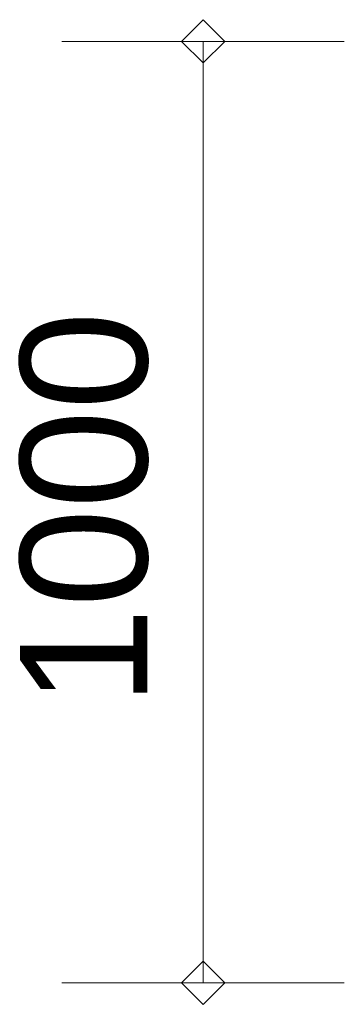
# Model space of a CAD drawing. Extents: x -294884 to 286267, y 0 to 1429765.
# Tile 140 of 178: x -49210 to -48865, y 1087461 to 1088507. Entities that reach past the tile are written whole.
import ezdxf

# ---------------------------------------------------------------- set-up
doc = ezdxf.new("R2010")
doc.units = 0
doc.header["$MEASUREMENT"] = 0
for name, color, linetype in [('A-0030-STRAMIEN', 1, 'Continuous'), ('A-0038-STR-MAATLIJN', 1, 'Continuous'), ('A-1130-TXT+MT-BE', 1, 'Continuous')]:
    doc.layers.add(name, color=color, linetype=linetype)
doc.dimstyles.new('@D00GM', dxfattribs={"dimtxt": 135, "dimasz": 1, "dimexe": 0.18, "dimexo": 0.0625, "dimgap": 13.5, "dimtad": 1, "dimdec": 0, "dimzin": 0, "dimdsep": 46, "dimtxsty": 'Standard', "dimblk": '^SD00____100_10', "dimcen": 0.09, "dimse1": 1, "dimse2": 1, "dimclrd": 1, "dimadec": 0, "dimazin": 0, "dimtfac": 1, "dimtdec": 4, "dimtmove": 0, "dimatfit": 3, "dimfxl": 0, "dimtolj": 1, "dimtzin": 0, "dimlwd": 13, "dimarcsym": 0})

# ---------------------------------------------------------------- blocks, each defined once
blk = doc.blocks.new('*D')
at = {"color": 7, "linetype": 'Continuous', "lineweight": 18}
for points in [[(63166.2, 119959.3), (63144.2, 119983.2), (63120.3, 119961.2), (63142.3, 119937.3)], [(79555.5, 118858.1), (79534.9, 118883.3), (79509.7, 118862.7), (79530.3, 118837.6)], [(78980.1, 118574.3), (78959.5, 118599.4), (78934.4, 118578.9), (78954.9, 118553.7)], [(79521.4, 118519.9), (79500.9, 118545), (79475.7, 118524.5), (79496.3, 118499.3)], [(79521.4, 118519.9), (79500.9, 118545), (79475.7, 118524.4), (79496.3, 118499.3)], [(79171.2, 115037.4), (79150.7, 115062.6), (79125.5, 115042), (79146.1, 115016.9)], [(79171.2, 115037.4), (79150.7, 115062.6), (79125.5, 115042), (79146.1, 115016.9)], [(62950.3, 114663.7), (62928.3, 114687.6), (62904.4, 114665.6), (62926.4, 114641.7)], [(78449.8, 113300.9), (78429.2, 113326.1), (78404.1, 113305.5), (78424.7, 113280.3)], [(78991.1, 113246.5), (78970.6, 113271.6), (78945.4, 113251), (78966, 113225.9)], [(78991.1, 113246.4), (78970.6, 113271.6), (78945.4, 113251), (78966, 113225.9)], [(78957.1, 112908.2), (78936.6, 112933.3), (78911.4, 112912.8), (78932, 112887.6)], [(-122397.7, 58301.2), (-122420.6, 58278.2), (-122397.7, 58255.2), (-122374.7, 58278.2)], [(-117097.6, 58298), (-117120.6, 58275), (-117097.7, 58252), (-117074.7, 58275)], [(26619.4, -2093), (26642.4, -2070), (26619.4, -2047), (26596.4, -2070)], [(26619.4, -2093), (26642.4, -2070), (26619.4, -2047), (26596.4, -2070)], [(31919.4, -2093), (31942.4, -2070), (31919.4, -2047), (31896.4, -2070)], [(31919.4, -2093), (31942.4, -2070), (31919.4, -2047), (31896.4, -2070)], [(117097.7, -58297.9), (117120.7, -58275), (117097.7, -58252), (117074.7, -58274.9)], [(122397.7, -58301.1), (122420.7, -58278.2), (122397.7, -58255.2), (122374.7, -58278.2)]]:
    blk.add_lwpolyline(points, close=True, dxfattribs=at)
at = {"color": 1, "linetype": 'Continuous', "lineweight": 13}
for points in [[(63293.1, 119954.2), (62993.4, 119966.4)], [(62927.4, 114664.7), (63143.3, 119960.3)], [(79681.8, 118845.4), (79383.3, 118875.5)], [(79498.6, 118522.1), (79532.6, 118860.4)], [(79106.5, 118561.6), (78808, 118591.6)], [(78427, 113303.2), (78957.2, 118576.6)], [(79647.8, 118507.1), (79349.3, 118537.2)], [(79647.8, 118507.1), (79349.3, 118537.2)], [(79148.4, 115039.7), (79498.6, 118522.1)], [(79297.6, 115024.7), (78999.1, 115054.7)], [(79297.6, 115024.7), (78999.1, 115054.7)], [(78968.3, 113248.8), (79148.4, 115039.7)], [(63077.2, 114658.6), (62777.5, 114670.8)], [(78576.2, 113288.2), (78277.7, 113318.2)], [(79117.5, 113233.7), (78819, 113263.8)], [(79117.5, 113233.7), (78819, 113263.8)], [(78934.3, 112910.5), (78968.3, 113248.8)], [(79083.5, 112895.4), (78785, 112925.5)], [(-122397.6, 58428.2), (-122397.8, 58128.2)], [(-117097.6, 58425), (-117097.8, 58125)], [(-117097.7, 58275), (-122397.7, 58278.2)], [(26619.4, -2220), (26619.4, -1920)], [(26619.4, -2220), (26619.4, -1920)], [(31919.4, -2220), (31919.4, -1920)], [(31919.4, -2220), (31919.4, -1920)], [(26619.4, -2070), (31919.4, -2070)], [(26619.4, -2070), (31919.4, -2070)], [(117097.6, -58425), (117097.8, -58125)], [(122397.6, -58428.2), (122397.8, -58128.2)], [(117097.7, -58275), (122397.7, -58278.2)]]:
    blk.add_lwpolyline(points, dxfattribs=at)
at = {"layer": 'A-0030-STRAMIEN', "color": 1, "linetype": 'Continuous', "lineweight": 13}
for points in [[(140965.3, 109469.2), (140670.3, 109523.7)], [(139855.2, 104284.6), (140817.8, 109496.5)], [(140002.7, 104257.4), (139707.7, 104311.9)], [(150193.4, -2165.7), (150193.4, -1865.7)], [(155493.3, -2165.7), (155493.3, -1865.7)], [(150193.4, -2015.7), (155493.3, -2015.7)], [(162026.6, -30781.6), (162026.6, -31081.6)], [(167326.6, -30781.6), (167326.6, -31081.6)], [(167326.6, -30931.6), (162026.6, -30931.6)]]:
    blk.add_lwpolyline(points, dxfattribs=at)
at = {"layer": 'A-0030-STRAMIEN', "color": 7, "linetype": 'Continuous', "lineweight": 18}
for points in [[(140840.4, 109492.3), (140822, 109519.1), (140795.2, 109500.6), (140813.7, 109473.9)], [(139877.8, 104280.5), (139859.4, 104307.2), (139832.6, 104288.8), (139851, 104262)], [(150193.4, -2038.6), (150216.3, -2015.7), (150193.4, -1992.7), (150170.4, -2015.7)], [(155493.3, -2038.6), (155516.3, -2015.7), (155493.3, -1992.7), (155470.4, -2015.7)], [(162026.6, -30908.6), (162003.7, -30931.6), (162026.6, -30954.6), (162049.6, -30931.6)], [(167326.6, -30908.6), (167303.6, -30931.6), (167326.6, -30954.6), (167349.6, -30931.6)]]:
    blk.add_lwpolyline(points, close=True, dxfattribs=at)
at = {"layer": 'A-0038-STR-MAATLIJN', "color": 7, "linetype": 'Continuous', "lineweight": 18}
for points in [[(54796.9, 129789.5), (54774.9, 129813.4), (54751, 129791.4), (54773, 129767.5)], [(95252.6, 122694), (95231.8, 122718.9), (95206.8, 122698.1), (95227.7, 122673.2)], [(54234.2, 116190), (54212.2, 116213.9), (54188.3, 116191.9), (54210.3, 116168)], [(134755.8, 116152.3), (134737.4, 116179), (134710.6, 116160.6), (134729.1, 116133.9)], [(141534.8, 114903.7), (141516.4, 114930.5), (141489.7, 114912), (141508.1, 114885.3)], [(140545.4, 109546.8), (140527, 109573.6), (140500.2, 109555.1), (140518.7, 109528.4)], [(140545.4, 109546.8), (140527, 109573.6), (140500.2, 109555.1), (140518.7, 109528.4)], [(132961.3, 106436.6), (132942.9, 106463.4), (132916.1, 106444.9), (132934.5, 106418.2)], [(139738.5, 105177.8), (139720, 105204.6), (139693.3, 105186.1), (139711.7, 105159.4)], [(139738.5, 105177.8), (139720, 105204.6), (139693.3, 105186.1), (139711.7, 105159.4)], [(139582.8, 104335), (139564.4, 104361.7), (139537.6, 104343.3), (139556, 104316.5)], [(93553.8, 103789.7), (93533, 103814.6), (93508, 103793.8), (93528.9, 103768.8)], [(58987.2, 102747.8), (59011.1, 102769.8), (58989.1, 102793.8), (58965.2, 102771.7)], [(64710, 102511), (64733.9, 102533.1), (64711.9, 102557), (64687.9, 102535)], [(136387.4, 96140), (136414.2, 96158.5), (136395.8, 96185.2), (136369, 96166.8)], [(141955.6, 95111.6), (141982.3, 95130), (141963.9, 95156.8), (141937.1, 95138.3)], [(98414.9, 84674.4), (98439.9, 84695.2), (98419.1, 84720.2), (98394.1, 84699.3)], [(105362.4, 84050.1), (105387.3, 84070.9), (105366.5, 84095.9), (105341.6, 84075)], [(151050.5, -1293), (151073.4, -1270), (151050.5, -1247), (151027.5, -1270)], [(160940.9, -1293), (160963.8, -1270), (160940.9, -1247), (160917.9, -1270)], [(41370, -1275.3), (41347, -1298.3), (41370, -1321.3), (41393, -1298.3)], [(99054.7, -1275), (99031.7, -1298), (99054.7, -1321), (99077.7, -1298)], [(27758.8, -1277.9), (27735.8, -1300.9), (27758.8, -1323.9), (27781.8, -1300.9)], [(80074.4, -1278.7), (80051.4, -1301.6), (80074.4, -1324.6), (80097.4, -1301.6)], [(150193.4, -1738.6), (150216.3, -1715.7), (150193.4, -1692.7), (150170.4, -1715.7)], [(151050.5, -1738.6), (151073.4, -1715.7), (151050.5, -1692.7), (151027.5, -1715.7)], [(151050.5, -1738.6), (151073.4, -1715.7), (151050.5, -1692.7), (151027.5, -1715.7)], [(155493.3, -1738.6), (155516.3, -1715.7), (155493.3, -1692.7), (155470.4, -1715.7)], [(155493.3, -1738.6), (155516.3, -1715.7), (155493.3, -1692.7), (155470.4, -1715.7)], [(160940.9, -1738.6), (160963.8, -1715.7), (160940.9, -1692.7), (160917.9, -1715.7)], [(163921.3, -1806), (163944.3, -1783), (163921.3, -1760), (163898.3, -1783)], [(167496.2, -1806), (167519.2, -1783), (167496.2, -1760), (167473.2, -1783)], [(85620, -1954.2), (85643, -1931.2), (85620, -1908.3), (85597, -1931.2)], [(85620, -1954.2), (85643, -1931.2), (85620, -1908.3), (85597, -1931.2)], [(87964.4, -2634.2), (87987.4, -2611.2), (87964.4, -2588.3), (87941.4, -2611.2)], [(89764.4, -2634.2), (89787.4, -2611.2), (89764.4, -2588.3), (89741.4, -2611.2)], [(89764.4, -2634.2), (89787.4, -2611.2), (89764.4, -2588.3), (89741.4, -2611.2)], [(93264.4, -2634.2), (93287.4, -2611.2), (93264.4, -2588.3), (93241.4, -2611.2)], [(16418.8, -29586.2), (16441.8, -29609.1), (16418.8, -29632.1), (16395.8, -29609.1)], [(30029.6, -29588.8), (30052.5, -29611.8), (30029.6, -29634.7), (30006.6, -29611.8)], [(85800.9, -29618), (85823.9, -29641), (85800.9, -29664), (85777.9, -29641)], [(104780.8, -29621.7), (104803.8, -29644.7), (104780.8, -29667.6), (104757.8, -29644.7)], [(156589.4, -30076.3), (156566.4, -30053.3), (156589.4, -30030.3), (156612.3, -30053.3)], [(166469.5, -30076.3), (166446.5, -30053.3), (166469.5, -30030.3), (166492.5, -30053.3)], [(91591.1, -30779.7), (91568.1, -30756.7), (91591.1, -30733.8), (91614.1, -30756.7)], [(95091.1, -30779.7), (95068.1, -30756.7), (95091.1, -30733.8), (95114.1, -30756.7)], [(95091.1, -30779.7), (95068.1, -30756.7), (95091.1, -30733.8), (95114.1, -30756.7)], [(96891.1, -30779.7), (96868.1, -30756.7), (96891.1, -30733.8), (96914.1, -30756.7)]]:
    blk.add_lwpolyline(points, close=True, dxfattribs=at)
at = {"layer": 'A-0038-STR-MAATLIJN', "color": 1, "linetype": 'Continuous', "lineweight": 13}
for points in [[(54923.8, 129784.3), (54624.1, 129796.7)], [(54211.3, 116190.9), (54774, 129790.5)], [(95379.1, 122682.6), (95080.3, 122709.5)], [(93530.9, 103791.7), (95229.7, 122696)], [(54361.1, 116184.7), (54061.4, 116197.1)], [(134880.8, 116129.2), (134585.7, 116183.7)], [(132938.7, 106440.8), (134733.2, 116156.4)], [(141659.8, 114880.6), (141364.8, 114935.1)], [(140522.8, 109551), (141512.2, 114907.9)], [(140670.3, 109523.7), (140375.3, 109578.2)], [(140670.3, 109523.7), (140375.3, 109578.2)], [(139715.9, 105182), (140522.8, 109551)], [(133086.2, 106413.5), (132791.2, 106468)], [(139863.4, 105154.7), (139568.4, 105209.2)], [(139863.4, 105154.7), (139568.4, 105209.2)], [(139560.2, 104339.1), (139715.9, 105182)], [(139707.7, 104311.9), (139412.7, 104366.4)], [(93680.3, 103778.3), (93381.5, 103805.2)], [(58982, 102620.9), (58994.4, 102920.7)], [(58988.2, 102770.8), (64710.9, 102534)], [(64704.7, 102384.1), (64717.1, 102683.9)], [(136364.3, 96015.1), (136418.8, 96310.1)], [(136391.6, 96162.6), (141959.7, 95134.2)], [(141932.5, 94986.6), (141987, 95281.7)], [(98403.6, 84547.9), (98430.4, 84846.7)], [(98417, 84697.3), (105364.5, 84073)], [(105351, 83923.6), (105377.9, 84222.4)], [(151050.5, -1420), (151050.5, -1120)], [(160940.9, -1420), (160940.9, -1120)], [(41370, -1148.3), (41370, -1448.3)], [(99054.7, -1148), (99054.7, -1448)], [(27758.8, -1150.9), (27758.8, -1450.9)], [(80074.3, -1151.6), (80074.4, -1451.6)], [(151050.5, -1270), (160940.9, -1270)], [(41370, -1298.3), (27758.8, -1300.9)], [(99054.7, -1298), (80074.4, -1301.6)], [(150193.4, -1865.7), (150193.4, -1565.7)], [(151050.5, -1865.7), (151050.5, -1565.7)], [(151050.5, -1865.7), (151050.5, -1565.7)], [(155493.3, -1865.7), (155493.3, -1565.7)], [(155493.3, -1865.7), (155493.3, -1565.7)], [(160940.9, -1865.7), (160940.9, -1565.7)], [(163921.3, -1933), (163921.3, -1633)], [(167496.2, -1933), (167496.2, -1633)], [(150193.4, -1715.7), (151050.5, -1715.7)], [(151050.5, -1715.7), (155493.3, -1715.7)], [(155493.3, -1715.7), (160940.9, -1715.7)], [(85620, -2081.2), (85620, -1781.2)], [(85620, -2081.2), (85620, -1781.2)], [(163921.3, -1783), (167496.2, -1783)], [(87964.4, -2761.2), (87964.4, -2461.2)], [(89764.4, -2761.2), (89764.4, -2461.2)], [(89764.4, -2761.2), (89764.4, -2461.2)], [(93264.4, -2761.2), (93264.4, -2461.2)], [(87964.4, -2611.2), (89764.4, -2611.2)], [(89764.4, -2611.2), (93264.4, -2611.2)], [(16418.8, -29459.1), (16418.8, -29759.1)], [(30029.6, -29461.8), (30029.5, -29761.8)], [(85800.9, -29491), (85800.9, -29791)], [(104780.8, -29494.7), (104780.8, -29794.7)], [(16418.8, -29609.1), (30029.6, -29611.8)], [(85800.9, -29641), (104780.8, -29644.7)], [(156589.4, -30203.3), (156589.4, -29903.3)], [(166469.5, -30203.3), (166469.5, -29903.3)], [(166469.5, -30053.3), (156589.4, -30053.3)], [(91591.1, -30906.7), (91591.1, -30606.7)], [(95091.1, -30906.7), (95091.1, -30606.7)], [(95091.1, -30906.7), (95091.1, -30606.7)], [(96891.1, -30906.7), (96891.1, -30606.7)], [(95091.1, -30756.7), (91591.1, -30756.7)], [(96891.1, -30756.7), (95091.1, -30756.7)]]:
    blk.add_lwpolyline(points, dxfattribs=at)
at = {"layer": 'A-0038-STR-MAATLIJN', "color": 1, "linetype": 'Continuous'}
blk.add_point((85620, -1931.2), dxfattribs=at)
at = {"layer": 'A-1130-TXT+MT-BE', "color": 7, "linetype": 'Continuous', "lineweight": 18}
for points in [[(63182.8, 129447.5), (63160.7, 129471.4), (63136.8, 129449.4), (63158.9, 129425.5)], [(62796.5, 119974.2), (62774.5, 119998.1), (62750.6, 119976), (62772.6, 119952.1)], [(62796.5, 119974.2), (62774.5, 119998.1), (62750.6, 119976), (62772.6, 119952.1)], [(62627, 115817.3), (62605, 115841.2), (62581.1, 115819.1), (62603.1, 115795.2)], [(62627, 115817.3), (62605, 115841.2), (62581.1, 115819.1), (62603.1, 115795.2)], [(62580.6, 114677.8), (62558.6, 114701.7), (62534.7, 114679.7), (62556.7, 114655.8)], [(-131878.9, 57936.9), (-131901.9, 57913.9), (-131878.9, 57891), (-131855.9, 57913.9)], [(-122397.6, 57931.2), (-122420.6, 57908.2), (-122397.7, 57885.2), (-122374.7, 57908.2)], [(-122397.6, 57931.2), (-122420.6, 57908.2), (-122397.7, 57885.2), (-122374.7, 57908.2)], [(-118237.3, 57928.7), (-118260.3, 57905.7), (-118237.3, 57882.7), (-118214.3, 57905.7)], [(-118237.3, 57928.7), (-118260.3, 57905.7), (-118237.3, 57882.7), (-118214.3, 57905.7)], [(-117096.9, 57928), (-117119.9, 57905), (-117096.9, 57882), (-117073.9, 57905)], [(26618.4, -1723), (26641.4, -1700), (26618.4, -1677), (26595.4, -1700)], [(27758.8, -1723), (27781.8, -1700), (27758.8, -1677), (27735.8, -1700)], [(27758.8, -1723), (27781.8, -1700), (27758.8, -1677), (27735.8, -1700)], [(31919.2, -1723), (31942.2, -1700), (31919.2, -1677), (31896.2, -1700)], [(31919.2, -1723), (31942.2, -1700), (31919.2, -1677), (31896.2, -1700)], [(41400.4, -1723), (41423.4, -1700), (41400.4, -1677), (41377.4, -1700)], [(25452.1, -30692.7), (25475.1, -30669.7), (25452.1, -30646.7), (25429.2, -30669.7)], [(30752.1, -30692.7), (30775.1, -30669.7), (30752.1, -30646.7), (30729.2, -30669.7)], [(70982.5, -33871.4), (70959.5, -33848.4), (70936.5, -33871.4), (70959.5, -33894.4)], [(115063, -33871.4), (115040, -33848.4), (115017, -33871.4), (115040, -33894.4)], [(70982.5, -34871.4), (70959.5, -34848.4), (70936.5, -34871.4), (70959.5, -34894.4)], [(115063, -34871.4), (115040, -34848.4), (115017, -34871.4), (115040, -34894.4)], [(117096.9, -57927.9), (117119.9, -57905), (117096.9, -57882), (117073.9, -57904.9)], [(118237.3, -57928.6), (118260.3, -57905.7), (118237.3, -57882.7), (118214.3, -57905.6)], [(118237.3, -57928.6), (118260.3, -57905.7), (118237.3, -57882.7), (118214.3, -57905.6)], [(122397.6, -57931.1), (122420.6, -57908.2), (122397.7, -57885.2), (122374.7, -57908.2)], [(122397.6, -57931.1), (122420.6, -57908.2), (122397.7, -57885.2), (122374.7, -57908.2)], [(131878.9, -57936.9), (131901.9, -57913.9), (131878.9, -57890.9), (131855.9, -57913.9)]]:
    blk.add_lwpolyline(points, close=True, dxfattribs=at)
at = {"layer": 'A-1130-TXT+MT-BE', "color": 1, "linetype": 'Continuous', "lineweight": 13}
for points in [[(62773.6, 119975.1), (63159.8, 129448.5)], [(63309.7, 129442.4), (63009.9, 129454.6)], [(62604.1, 115818.2), (62773.6, 119975.1)], [(62923.4, 119969), (62623.7, 119981.2)], [(62923.4, 119969), (62623.7, 119981.2)], [(62754, 115812.1), (62454.2, 115824.3)], [(62754, 115812.1), (62454.2, 115824.3)], [(62557.6, 114678.7), (62604.1, 115818.2)], [(62707.5, 114672.6), (62407.8, 114684.9)], [(-131878.8, 58063.9), (-131879, 57763.9)], [(-122397.5, 58058.2), (-122397.7, 57758.2)], [(-122397.5, 58058.2), (-122397.7, 57758.2)], [(-118237.2, 58055.7), (-118237.4, 57755.7)], [(-118237.2, 58055.7), (-118237.4, 57755.7)], [(-117096.8, 58055), (-117097, 57755)], [(-122397.6, 57908.2), (-131878.9, 57913.9)], [(-118237.3, 57905.7), (-122397.6, 57908.2)], [(-117096.9, 57905), (-118237.3, 57905.7)], [(26618.4, -1850), (26618.4, -1550)], [(27758.8, -1850), (27758.8, -1550)], [(27758.8, -1850), (27758.8, -1550)], [(31919.2, -1850), (31919.2, -1550)], [(31919.2, -1850), (31919.2, -1550)], [(41400.4, -1850), (41400.4, -1550)], [(26618.4, -1700), (27758.8, -1700)], [(27758.8, -1700), (31919.2, -1700)], [(31919.2, -1700), (41400.4, -1700)], [(25452.1, -30819.7), (25452.1, -30519.7)], [(30752.1, -30819.7), (30752.1, -30519.7)], [(25452.1, -30669.7), (30752.1, -30669.7)], [(71109.5, -33871.4), (70809.5, -33871.4)], [(70959.5, -34871.4), (70959.5, -33871.4)], [(115190, -33871.4), (114890, -33871.4)], [(115040, -34871.4), (115040, -33871.4)], [(71109.5, -34871.4), (70809.5, -34871.4)], [(115190, -34871.4), (114890, -34871.4)], [(117096.8, -58055), (117097, -57755)], [(118237.2, -58055.7), (118237.4, -57755.7)], [(118237.2, -58055.7), (118237.4, -57755.7)], [(122397.6, -58058.2), (122397.8, -57758.2)], [(122397.6, -58058.2), (122397.8, -57758.2)], [(131878.8, -58063.9), (131879, -57763.9)], [(117096.9, -57905), (118237.3, -57905.7)], [(118237.3, -57905.7), (122397.7, -57908.2)], [(122397.7, -57908.2), (131878.9, -57913.9)]]:
    blk.add_lwpolyline(points, dxfattribs=at)
at = {"color": 7, "linetype": 'Continuous', "char_height": 135, "attachment_point": 7, "line_spacing_factor": 0.933333}
for s, insert, rotation in [('{\\fArial|b0|i0|c12|p0;340}', (79442.9, 118543.1), 84.2582), ('{\\fArial|b0|i0|c12|p0;5300}', (62969.5, 117108.7), 87.6654), ('{\\fArial|b0|i0|c12|p0;3500}', (79245.6, 116581.5), 84.2577), ('{\\fArial|b0|i0|c12|p0;5300}', (78614.2, 115740.4), 84.2577), ('{\\fArial|b0|i0|c12|p0;1800}', (78980.5, 113944.8), 84.2577), ('{\\fArial|b0|i0|c12|p0;340}', (78878.6, 112931.4), 84.2582), ('{\\fArial|b0|i0|c12|p0;5300}', (-119953.9, 58369.2), 359.9654), ('{\\fArial|b0|i0|c12|p0;5300}', (119541.5, -58218.9), 359.9654)]:
    blk.add_mtext(s, dxfattribs=dict(at, insert=insert, rotation=rotation))
at = {"color": 7, "linetype": 'Continuous', "insert": (29063.2, -2012.5), "char_height": 135, "attachment_point": 7, "line_spacing_factor": 0.933333}
blk.add_mtext('{\\fArial|b0|i0|c12|p0;5300}', dxfattribs=at)
blk.add_mtext('{\\fArial|b0|i0|c12|p0;5300}', dxfattribs=at)
at = {"layer": 'A-0030-STRAMIEN', "color": 7, "linetype": 'Continuous', "insert": (140223.7, 106659.7), "char_height": 162, "attachment_point": 7, "rotation": 79.5354, "line_spacing_factor": 0.933333}
blk.add_mtext('{\\fArial|b0|i0|c12|p0;5300}', dxfattribs=at)
at = {"layer": 'A-0030-STRAMIEN', "color": 7, "linetype": 'Continuous', "char_height": 162, "attachment_point": 7, "line_spacing_factor": 0.933333}
for insert in [(152595.9, -1946.7), (164429.1, -30820.7)]:
    blk.add_mtext('{\\fArial|b0|i0|c12|p0;5300}', dxfattribs=dict(at, insert=insert))
at = {"layer": 'A-0038-STR-MAATLIJN', "color": 7, "linetype": 'Continuous', "char_height": 162, "attachment_point": 7, "line_spacing_factor": 0.933333}
for s, insert, rotation in [('{\\fArial|b0|i0|c12|p0;13611}', (54410.9, 122684.4), 87.6307), ('{\\fArial|b0|i0|c12|p0;18980}', (94283.9, 112941.9), 84.865), ('{\\fArial|b0|i0|c12|p0;5448}', (140904.7, 111998.6), 79.5354), ('{\\fArial|b0|i0|c12|p0;9880}', (133723.2, 111067.8), 79.535), ('{\\fArial|b0|i0|c12|p0;4443}', (140006.5, 107135.6), 79.5354), ('{\\fArial|b0|i0|c12|p0;857}', (139536.5, 104590.5), 79.5354), ('{\\fArial|b0|i0|c12|p0;5728}', (61605.1, 102731.6), 357.6307), ('{\\fArial|b0|i0|c12|p0;5662}', (138944.8, 95761.2), 349.535), ('{\\fArial|b0|i0|c12|p0;6975}', (101650.4, 84476), 354.865), ('{\\fArial|b0|i0|c12|p0;13611}', (34255, -1188.7), 0.011), ('{\\fArial|b0|i0|c12|p0;18980}', (89255.1, -1188.9), 0.011), ('{\\fArial|b0|i0|c12|p0;9890}', (155748.2, -1201), 0), ('{\\fArial|b0|i0|c12|p0;13611}', (22914.8, -29499.5), 359.989), ('{\\fArial|b0|i0|c12|p0;18980}', (94981.5, -29531.8), 359.989), ('{\\fArial|b0|i0|c12|p0;9880}', (161282, -29984.3), 360)]:
    blk.add_mtext(s, dxfattribs=dict(at, insert=insert, rotation=rotation))
for s, insert in [('{\\fArial|b0|i0|c12|p0;857}', (150436.3, -1646.7)), ('{\\fArial|b0|i0|c12|p0;4443}', (153024.4, -1646.7)), ('{\\fArial|b0|i0|c12|p0;5448}', (157969.6, -1646.7)), ('{\\fArial|b0|i0|c12|p0;3575}', (165461.3, -1714)), ('{\\fArial|b0|i0|c12|p0;1800}', (88616.9, -2542.2)), ('{\\fArial|b0|i0|c12|p0;3500}', (91266.9, -2542.2)), ('{\\fArial|b0|i0|c12|p0;3500}', (93093.6, -30687.7)), ('{\\fArial|b0|i0|c12|p0;1800}', (95743.6, -30687.7))]:
    blk.add_mtext(s, dxfattribs=dict(at, insert=insert))
at = {"layer": 'A-1130-TXT+MT-BE', "color": 7, "linetype": 'Continuous', "char_height": 135, "attachment_point": 7, "line_spacing_factor": 0.933333}
for s, insert, rotation in [('{\\fArial|b0|i0|c12|p0;9481}', (62900.8, 124508.1), 87.6653), ('{\\fArial|b0|i0|c12|p0;4160}', (62623, 117692.9), 87.6653), ('{\\fArial|b0|i0|c12|p0;1140}', (62515, 115044.7), 87.6653), ('{\\fArial|b0|i0|c12|p0;9481}', (-127344.5, 58003.6), 359.9653), ('{\\fArial|b0|i0|c12|p0;4160}', (-120523.7, 57999.5), 359.9653), ('{\\fArial|b0|i0|c12|p0;1140}', (-117873.3, 57997.9), 359.9653), ('{\\fArial|b0|i0|c12|p0;1140}', (26982.4, -1642.5), 360), ('{\\fArial|b0|i0|c12|p0;4160}', (29632.8, -1642.5), 360), ('{\\fArial|b0|i0|c12|p0;9481}', (36453.6, -1642.5), 360), ('{\\fArial|b0|i0|c12|p0;1000}', (70902, -34577.6), 90), ('{\\fArial|b0|i0|c12|p0;1000}', (114982.5, -34577.6), 90), ('{\\fArial|b0|i0|c12|p0;1140}', (117460.9, -57847.7), 359.9654), ('{\\fArial|b0|i0|c12|p0;4160}', (120111.3, -57849.3), 359.9654), ('{\\fArial|b0|i0|c12|p0;9481}', (126932.1, -57853.4), 359.9654)]:
    blk.add_mtext(s, dxfattribs=dict(at, insert=insert, rotation=rotation))
at = {"layer": 'A-1130-TXT+MT-BE', "color": 7, "linetype": 'Continuous', "insert": (27895.9, -30612.2), "char_height": 135, "attachment_point": 7, "line_spacing_factor": 0.933333}
blk.add_mtext('{\\fArial|b0|i0|c12|p0;5300}', dxfattribs=at)
blk = doc.blocks.new('^SD00____100_10')
at = {"layer": 'A-1130-TXT+MT-BE', "color": 1, "linetype": 'Continuous', "lineweight": 13}
blk.add_lwpolyline([(0, -150), (0, 150)], dxfattribs=at)
at = {"layer": 'A-1130-TXT+MT-BE', "color": 7, "linetype": 'Continuous', "lineweight": 18}
blk.add_lwpolyline([(0, -23), (23, 0), (0, 23), (-23, 0)], close=True, dxfattribs=at)
blk = doc.blocks.new('M-NIEUW_265')
at = {"color": 7, "linetype": 'Continuous'}
dim = blk.add_linear_dim(base=(122397.7, -58278.2), p1=(117097.7, -58275), p2=(122397.7, -58278.2), angle=56.5551, dimstyle='@D00GM', override={"dimpost": '{\\fArial|b0|i0|c12|p0;<>}'}, dxfattribs=at)
dim.commit()
dim.dimension.update_dxf_attribs({"geometry": '*D', "text_midpoint": (119747.7, -58276.6)})
at = {"layer": 'A-1130-TXT+MT-BE', "color": 7, "linetype": 'Continuous'}
for base, p1, p2, middle in [((118237.3, -57905.7), (117096, -59398.9), (118237.3, -57905.7), (117667.1, -57905.3)), ((122397.7, -57908.2), (118237.3, -57905.7), (122396.9, -59149.1), (120317.5, -57906.9)), ((131878.9, -57913.9), (122396.9, -59149.1), (131878.9, -57913.9), (127138.3, -57911))]:
    dim = blk.add_linear_dim(base=base, p1=p1, p2=p2, angle=56.5551, dimstyle='@D00GM', override={"dimpost": '{\\fArial|b0|i0|c12|p0;<>}'}, dxfattribs=at)
    dim.commit()
    dim.dimension.update_dxf_attribs({"geometry": '*D', "text_midpoint": middle})

msp = doc.modelspace()

# ---------------------------------------------------------------- block references
msp.add_blockref('M-NIEUW_265', (-119975, 1122355))

doc.saveas('drawing.dxf')
